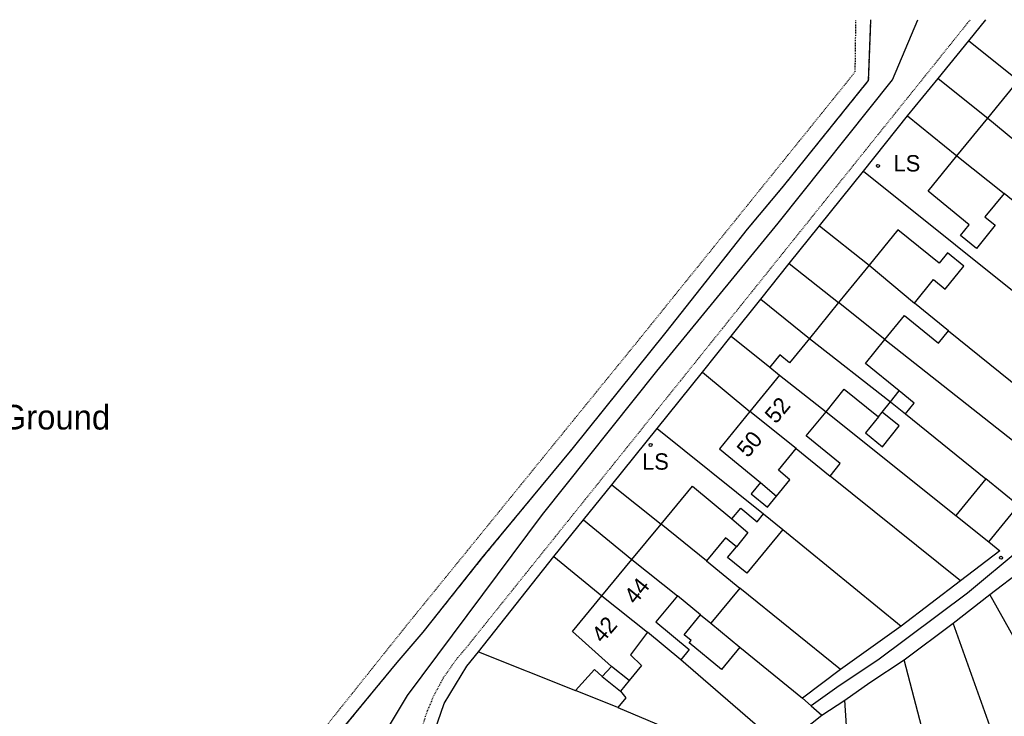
# Model space of a CAD drawing. Header units: metres. Extents: x 611948 to 1225781, y 656699 to 1316021.
# Tile 152 of 169: x 613619 to 613739, y 659358 to 659443. Entities that reach past the tile are written whole.
import ezdxf

# ---------------------------------------------------------------- set-up
doc = ezdxf.new("R2010")
doc.units = ezdxf.units.M
doc.linetypes.add('4696-08$0$PECK', pattern=[0.2, 0.1, -0.1])
for name, color, linetype in [('4696-08$0$BLD_INN_W', 253, 'Continuous'), ('4696-08$0$BLD_OTL_S', 253, 'Continuous'), ('4696-08$0$GEN_LIN_D', 253, 'Continuous'), ('4696-08$0$GEN_PCK_D', 253, '4696-08$0$PECK'), ('4696-08$0$OTHER_SYM', 253, 'Continuous'), ('4696-08$0$POLE_SYMB', 253, 'Continuous'), ('4696-08$0$ROADS', 253, 'Continuous'), ('4696-08$0$ROADS_CTR', 253, 'Continuous'), ('4696-08$0$ROADS_PCK', 253, '4696-08$0$PECK')]:
    doc.layers.add(name, color=color, linetype=linetype)
doc.styles.add('4696-08$0$STANDARD', font='txt')

# ---------------------------------------------------------------- blocks, each defined once
blk = doc.blocks.new('4696-08$0$13', base_point=(160450.170478, 242323.105036))
blk.add_circle((160450.170478, 242323.105036), 0.187958)
blk = doc.blocks.new('4696-08')
at = {"layer": '4696-08$0$BLD_INN_W', "flags": 128}
for points in [[(613736.877, 659430.96), (613742.555, 659426.274)], [(613733.12, 659426.349), (613738.874, 659421.755)], [(613722.381, 659412.98), (613727.935, 659408.344)], [(613724.293, 659403.874), (613718.657, 659408.407)], [(613715.092, 659404.03), (613725.013, 659396.267)], [(613711.439, 659399.546), (613717.124, 659395.071)], [(613725.013, 659396.267), (613726.059, 659397.601)], [(613713.47, 659390.585), (613707.814, 659395.094)], [(613723.515, 659394.426), (613723.997, 659395.02)], [(613709.118, 659386.419), (613711.082, 659384.755)], [(613705.608, 659381.973), (613707.553, 659380.298), (613706.166, 659378.557)], [(613702.507, 659376.848), (613696.959, 659381.313)], [(613693.385, 659376.982), (613698.976, 659372.573)], [(613689.721, 659372.542), (613695.297, 659368.117)], [(613701.793, 659370.247), (613703.054, 659369.206)], [(613693.051, 659362.196), (613690.898, 659363.927)], [(613689.778, 659362.689), (613691.987, 659360.903)]]:
    blk.add_lwpolyline(points, dxfattribs=at)
at = {"layer": '4696-08$0$BLD_OTL_S', "flags": 128}
for points in [[(613736.877, 659430.96), (613740.623, 659435.559)], [(613733.12, 659426.349), (613736.877, 659430.96)], [(613736.877, 659430.96), (613742.555, 659426.274)], [(613738.874, 659421.755), (613736.538, 659418.886), (613737.799, 659417.858), (613735.491, 659415.025), (613733.563, 659416.595), (613734.629, 659417.902), (613729.586, 659422.01), (613733.12, 659426.349)], [(613733.12, 659426.349), (613738.874, 659421.755)], [(613742.893, 659418.482), (613738.874, 659421.755)], [(613727.935, 659408.344), (613730.273, 659411.216), (613731.693, 659410.06), (613733.969, 659412.854), (613731.973, 659414.48), (613730.941, 659413.214), (613725.909, 659417.312), (613722.381, 659412.98)], [(613722.381, 659412.98), (613718.657, 659408.407)], [(613722.381, 659412.98), (613727.935, 659408.344)], [(613718.657, 659408.407), (613715.092, 659404.03)], [(613724.293, 659403.874), (613718.657, 659408.407)], [(613732.092, 659404.958), (613727.935, 659408.344)], [(613724.293, 659403.874), (613726.694, 659406.822), (613730.852, 659403.435), (613732.092, 659404.958)], [(613715.092, 659404.03), (613712.653, 659401.036), (613711.471, 659401.999), (613710.257, 659400.509)], [(613715.092, 659404.03), (613725.013, 659396.267)], [(613726.059, 659397.601), (613721.926, 659400.967), (613724.293, 659403.874)], [(613710.257, 659400.509), (613711.439, 659399.546)], [(613711.439, 659399.546), (613707.814, 659395.094)], [(613711.439, 659399.546), (613717.124, 659395.071)], [(613717.124, 659395.071), (613719.356, 659397.813), (613723.515, 659394.426)], [(613726.816, 659394.798), (613727.886, 659396.113), (613726.059, 659397.601)], [(613723.997, 659395.02), (613725.013, 659396.267)], [(613725.013, 659396.267), (613726.816, 659394.798)], [(613707.814, 659395.094), (613704.086, 659390.517), (613709.118, 659386.419)], [(613713.47, 659390.585), (613707.814, 659395.094)], [(613717.628, 659387.199), (613718.864, 659388.717), (613714.706, 659392.103), (613717.124, 659395.071)], [(613723.515, 659394.426), (613721.934, 659392.487), (613724.013, 659390.792), (613726.077, 659393.327), (613723.997, 659395.02)], [(613711.082, 659384.755), (613712.715, 659386.758), (613711.295, 659387.915), (613713.47, 659390.585)], [(613713.47, 659390.585), (613717.628, 659387.199)], [(613736.655, 659386.88), (613732.968, 659382.395)], [(613740.643, 659383.595), (613736.655, 659386.88)], [(613696.959, 659381.313), (613700.788, 659385.953), (613705.608, 659381.973)], [(613709.118, 659386.419), (613707.989, 659385.032), (613709.984, 659383.407), (613711.082, 659384.755)], [(613705.608, 659381.973), (613706.69, 659383.283), (613708.699, 659381.623), (613709.497, 659382.589)], [(613737.003, 659379.17), (613740.643, 659383.595)], [(613709.497, 659382.589), (613711.831, 659380.661)], [(613732.968, 659382.395), (613737.003, 659379.17)], [(613693.385, 659376.982), (613696.959, 659381.313)], [(613702.507, 659376.848), (613696.959, 659381.313)], [(613711.831, 659380.661), (613707.427, 659375.328), (613705.092, 659377.256), (613706.166, 659378.557)], [(613706.166, 659378.557), (613704.829, 659379.661), (613702.507, 659376.848)], [(613689.721, 659372.542), (613693.385, 659376.982)], [(613693.385, 659376.982), (613698.976, 659372.573)], [(613702.507, 659376.848), (613706.584, 659373.481)], [(613706.584, 659373.481), (613703.054, 659369.206)], [(613690.898, 659363.927), (613686.153, 659368.218), (613689.721, 659372.542)], [(613689.721, 659372.542), (613695.297, 659368.117)], [(613698.976, 659372.573), (613696.33, 659369.37), (613700.408, 659366.003), (613699.375, 659364.75)], [(613701.793, 659370.247), (613698.976, 659372.573)], [(613706.592, 659366.284), (613704.356, 659363.574), (613700.411, 659366.831), (613700.626, 659367.092), (613699.772, 659367.798), (613701.793, 659370.247)], [(613701.793, 659370.247), (613703.054, 659369.206)], [(613703.054, 659369.206), (613706.592, 659366.284)], [(613695.297, 659368.117), (613693.209, 659365.363), (613694.569, 659364.042), (613693.051, 659362.196)], [(613699.375, 659364.75), (613695.297, 659368.117)], [(613689.778, 659362.689), (613690.898, 659363.927)], [(613686.508, 659360.984), (613688.827, 659363.549), (613689.778, 659362.689)], [(613693.051, 659362.196), (613691.987, 659360.903)], [(613691.667, 659358.902), (613686.508, 659360.984)], [(613691.987, 659360.903), (613692.667, 659360.103), (613691.667, 659358.902)]]:
    blk.add_lwpolyline(points, dxfattribs=at)
at = {"layer": '4696-08$0$GEN_LIN_D', "flags": 128}
for points in [[(613646.903, 659346.434), (613650.343, 659348.494), (613652.184, 659349.773), (613653.665, 659351.293), (613658.366, 659356.692), (613664.708, 659364.43), (613667.869, 659368.109), (613675.072, 659377.147), (613686.076, 659390.504), (613697.579, 659404.802), (613707.523, 659417.379), (613711.904, 659422.618), (613722.328, 659435.555), (613722.61, 659442.986)], [(613734.589, 659440.412), (613736.67, 659442.986)], [(613730.828, 659435.813), (613734.589, 659440.412)], [(613734.589, 659440.412), (613740.623, 659435.559)], [(613727.087, 659431.214), (613730.828, 659435.813)], [(613730.828, 659435.813), (613736.877, 659430.96)], [(613721.705, 659424.476), (613727.087, 659431.214)], [(613727.087, 659431.214), (613733.12, 659426.349)], [(613716.323, 659417.797), (613721.705, 659424.476)], [(613721.705, 659424.476), (613755.219, 659397.607)], [(613712.602, 659413.178), (613716.323, 659417.797)], [(613716.323, 659417.797), (613722.381, 659412.98)], [(613709.161, 659408.819), (613712.602, 659413.178)], [(613712.602, 659413.178), (613718.657, 659408.407)], [(613705.519, 659404.32), (613709.161, 659408.819)], [(613709.161, 659408.819), (613715.092, 659404.03)], [(613732.092, 659404.958), (613749.577, 659390.848)], [(613702.018, 659399.88), (613705.519, 659404.32)], [(613705.519, 659404.32), (613710.257, 659400.509)], [(613724.293, 659403.874), (613744.354, 659388.096)], [(613696.496, 659393.002), (613702.018, 659399.88)], [(613702.018, 659399.88), (613707.814, 659395.094)], [(613717.124, 659395.071), (613732.968, 659382.395)], [(613726.816, 659394.798), (613736.655, 659386.88)], [(613690.935, 659386.123), (613696.496, 659393.002)], [(613696.496, 659393.002), (613709.497, 659382.589)], [(613733.552, 659374.412), (613717.628, 659387.199)], [(613687.493, 659381.864), (613690.935, 659386.123)], [(613690.935, 659386.123), (613696.959, 659381.313)], [(613683.852, 659377.385), (613687.493, 659381.864)], [(613687.493, 659381.864), (613693.385, 659376.982)], [(613711.831, 659380.661), (613726.29, 659368.834)], [(613737.003, 659379.17), (613738.375, 659378.063), (613733.552, 659374.412)], [(613674.628, 659365.708), (613683.852, 659377.385)], [(613683.852, 659377.385), (613689.721, 659372.542)], [(613737.152, 659372.711), (613741.096, 659375.717), (613741.413, 659375.349)], [(613733.552, 659374.412), (613726.29, 659368.834)], [(613718.868, 659363.555), (613706.584, 659373.481)], [(613732.67, 659369.212), (613737.152, 659372.711)], [(613749.173, 659351.27), (613737.152, 659372.711)], [(613726.29, 659368.834), (613718.868, 659363.555)], [(613726.669, 659364.754), (613732.67, 659369.212)], [(613746.72, 659329.847), (613732.67, 659369.212)], [(613706.592, 659366.284), (613714.247, 659360.037)], [(613671.262, 659339.587), (613670.282, 659341.688), (613669.422, 659344.168), (613668.883, 659346.329), (613668.624, 659349.068), (613668.544, 659350.829), (613668.605, 659352.849), (613668.925, 659355.049), (613670.467, 659359.408), (613673.228, 659363.948), (613674.628, 659365.708)], [(613674.628, 659365.708), (613686.508, 659360.984)], [(613711.488, 659354.249), (613699.375, 659364.75)], [(613719.427, 659359.795), (613722.469, 659361.954), (613726.669, 659364.754)], [(613731.659, 659344.767), (613729.326, 659354.573), (613726.669, 659364.754)], [(613718.868, 659363.555), (613714.247, 659360.037)], [(613714.247, 659360.037), (613715.313, 659359.097)], [(613691.667, 659358.902), (613697.166, 659356.581)], [(613715.313, 659359.097), (613716.607, 659357.956)], [(613716.607, 659357.956), (613719.427, 659359.795)], [(613721.579, 659326.574), (613719.427, 659359.795)], [(613711.686, 659354.077), (613716.607, 659357.956)]]:
    blk.add_lwpolyline(points, dxfattribs=at)
at = {"layer": '4696-08$0$GEN_PCK_D', "flags": 128}
for points in [[(613551.423, 659277.398), (613552.584, 659280.419), (613555.689, 659287.774), (613557.654, 659292.094), (613559.169, 659295.051), (613560.557, 659297.537), (613562.278, 659300.379), (613564.027, 659303.049), (613566.237, 659306.176), (613568.388, 659308.981), (613570.642, 659311.704), (613572.996, 659314.342), (613575.238, 659316.681), (613577.109, 659318.475), (613579.609, 659320.626), (613581.841, 659322.361), (613585.333, 659324.767), (613589.397, 659327.149), (613595.526, 659330.212), (613601.788, 659332.996), (613606.029, 659334.694), (613610.319, 659336.264), (613627.001, 659341.579), (613634.162, 659344.178), (613639.273, 659345.554), (613644.505, 659347.204), (613646.108, 659347.906), (613647.332, 659348.587), (613648.774, 659349.578), (613650.104, 659350.714), (613655.705, 659356.232), (613665.749, 659368.81), (613693.939, 659403.483), (613720.688, 659436.616), (613720.77, 659442.986)], [(613646.903, 659346.434), (613650.343, 659348.494), (613652.184, 659349.773), (613653.665, 659351.293), (613658.366, 659356.692), (613664.708, 659364.43), (613667.869, 659368.109), (613675.072, 659377.147), (613686.076, 659390.504), (613697.579, 659404.802), (613707.523, 659417.379), (613711.904, 659422.618), (613722.328, 659435.555), (613722.61, 659442.986)]]:
    blk.add_lwpolyline(points, dxfattribs=at)
at = {"layer": '4696-08$0$ROADS', "flags": 128}
for points in [[(613646.903, 659346.434), (613650.343, 659348.494), (613652.184, 659349.773), (613653.665, 659351.293), (613658.366, 659356.692), (613664.708, 659364.43), (613667.869, 659368.109), (613675.072, 659377.147), (613686.076, 659390.504), (613697.579, 659404.802), (613707.523, 659417.379), (613711.904, 659422.618), (613722.328, 659435.555), (613722.61, 659442.986)], [(613734.589, 659440.412), (613736.67, 659442.986)], [(613730.828, 659435.813), (613734.589, 659440.412)], [(613727.087, 659431.214), (613730.828, 659435.813)], [(613721.705, 659424.476), (613727.087, 659431.214)], [(613716.323, 659417.797), (613721.705, 659424.476)], [(613712.602, 659413.178), (613716.323, 659417.797)], [(613709.161, 659408.819), (613712.602, 659413.178)], [(613705.519, 659404.32), (613709.161, 659408.819)], [(613702.018, 659399.88), (613705.519, 659404.32)], [(613696.496, 659393.002), (613702.018, 659399.88)], [(613690.935, 659386.123), (613696.496, 659393.002)], [(613687.493, 659381.864), (613690.935, 659386.123)], [(613737.003, 659379.17), (613740.643, 659383.595)], [(613683.852, 659377.385), (613687.493, 659381.864)], [(613737.003, 659379.17), (613738.375, 659378.063), (613733.552, 659374.412)], [(613674.628, 659365.708), (613683.852, 659377.385)], [(613737.152, 659372.711), (613741.096, 659375.717), (613741.413, 659375.349)], [(613733.552, 659374.412), (613726.29, 659368.834)], [(613732.67, 659369.212), (613737.152, 659372.711)], [(613726.29, 659368.834), (613718.868, 659363.555)], [(613726.669, 659364.754), (613732.67, 659369.212)], [(613671.262, 659339.587), (613670.282, 659341.688), (613669.422, 659344.168), (613668.883, 659346.329), (613668.624, 659349.068), (613668.544, 659350.829), (613668.605, 659352.849), (613668.925, 659355.049), (613670.467, 659359.408), (613673.228, 659363.948), (613674.628, 659365.708)], [(613719.427, 659359.795), (613722.469, 659361.954), (613726.669, 659364.754)], [(613718.868, 659363.555), (613714.247, 659360.037)], [(613714.247, 659360.037), (613715.313, 659359.097)], [(613715.313, 659359.097), (613716.607, 659357.956)], [(613716.607, 659357.956), (613719.427, 659359.795)]]:
    blk.add_lwpolyline(points, dxfattribs=at)
at = {"layer": '4696-08$0$ROADS_CTR', "flags": 128}
for points in [[(613659.4, 659346.602), (613663.391, 659356.081), (613665.956, 659360.389), (613682.488, 659382.506), (613696.455, 659400.027), (613711.277, 659418.123), (613725.244, 659435.644), (613728.34, 659442.986)], [(613782.906, 659428.398), (613779.691, 659425.119), (613776.18, 659420.867), (613770.621, 659413.399), (613749.244, 659387.836), (613740.978, 659378.357), (613734.421, 659372.899), (613723.447, 659364.713), (613718.744, 659361.554), (613715.313, 659359.097)]]:
    blk.add_lwpolyline(points, dxfattribs=at)
at = {"layer": '4696-08$0$ROADS_PCK', "flags": 128}
blk.add_lwpolyline([(613817.703, 659409.99), (613819.183, 659408.87), (613807.698, 659394.312), (613808.277, 659390.212), (613800.735, 659380.674), (613785.37, 659361.837), (613776.657, 659351.01), (613768.284, 659341.002), (613765.786, 659338.982), (613762.842, 659336.789), (613760.192, 659334.973), (613757.084, 659333.019), (613754.843, 659331.729), (613751.173, 659329.955), (613747.673, 659328.514), (613744.373, 659327.365), (613741.017, 659326.392), (613737.615, 659325.599), (613733.835, 659324.909), (613730.712, 659324.567), (613727.921, 659324.466), (613725.13, 659324.557), (613719.698, 659325.174), (613708.339, 659326.157), (613699.099, 659326.3), (613692.418, 659326.282), (613686.818, 659326.363), (613683.158, 659326.884), (613681.976, 659327.192), (613680.825, 659327.601), (613679.714, 659328.108), (613678.652, 659328.711), (613676.933, 659329.979), (613675.627, 659331.263), (613674.5, 659332.707), (613673.071, 659334.249), (613671.802, 659335.926), (613670.706, 659337.721), (613669.794, 659339.616), (613668.878, 659341.99), (613668.128, 659344.514), (613667.606, 659347.095), (613667.314, 659349.713), (613667.257, 659352.346), (613667.348, 659354.099), (613667.565, 659355.751), (613668.26, 659358.105), (613669.198, 659360.374), (613670.367, 659362.532), (613671.971, 659364.833), (613673.108, 659366.168), (613734.75, 659442.986)], dxfattribs=at)
at = {"layer": '4696-08$0$OTHER_SYM'}
blk.add_blockref('4696-08$0$13', (613738.513, 659377.21), dxfattribs=at)
at = {"layer": '4696-08$0$POLE_SYMB'}
for p in [(613723.466, 659425.116), (613695.676, 659391.002)]:
    blk.add_blockref('4696-08$0$13', p, dxfattribs=at)
at = {"layer": '4696-08$0$BLD_OTL_S', "style": '4696-08$0$STANDARD'}
for s, rotation, p in [('52', 50.20001, (613710.996, 659393.479)), ('50', 50.10001, (613707.575, 659389.339)), ('44', 51.00001, (613693.827, 659371.399)), ('42', 49.10001, (613689.798, 659366.676))]:
    blk.add_text(s, height=2, rotation=rotation, dxfattribs=at).set_placement(p)
at = {"layer": '4696-08$0$GEN_PCK_D', "style": '4696-08$0$STANDARD'}
blk.add_text('Sports Ground', height=3, rotation=-0.1, dxfattribs=at).set_placement((613603.539, 659392.929))
at = {"layer": '4696-08$0$POLE_SYMB', "style": '4696-08$0$STANDARD'}
for p in [(613725.365, 659424.435), (613694.635, 659387.983)]:
    blk.add_text('LS', height=2, rotation=-0.1, dxfattribs=at).set_placement(p)
blk = doc.blocks.new('OS Mapping')
blk.add_blockref('4696-08', (0, 0))

msp = doc.modelspace()

# ---------------------------------------------------------------- block references
msp.add_blockref('OS Mapping', (0, 0))

doc.saveas('drawing.dxf')
